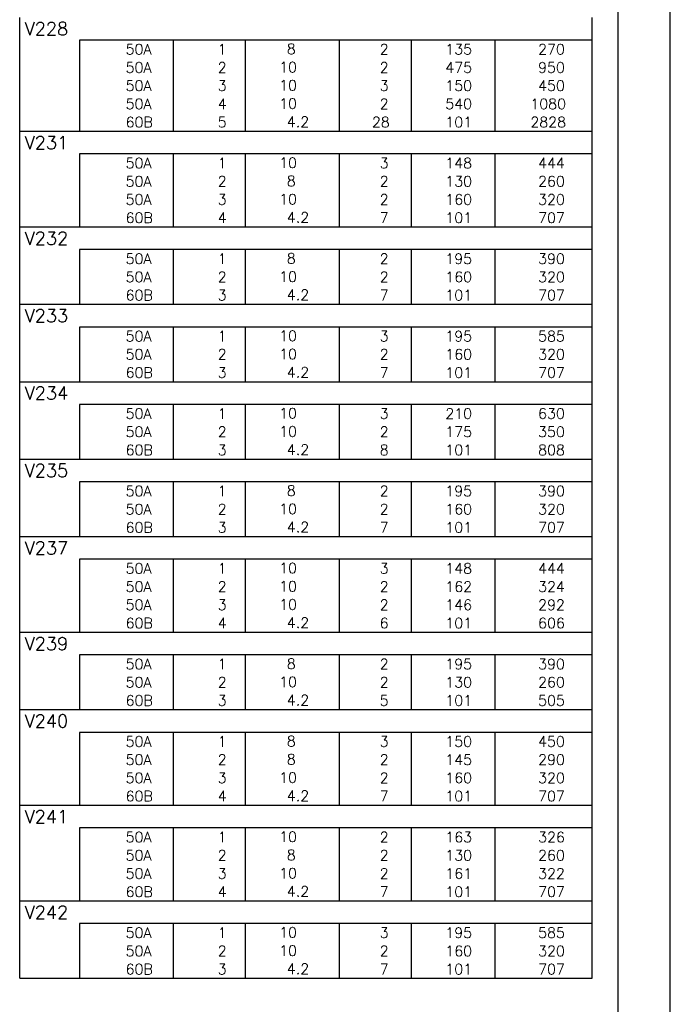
# Model space of a CAD drawing. Extents: x 0 to 119, y 0 to 84.
# Tile 8 of 10: x 106 to 119, y 39 to 58. Entities that reach past the tile are written whole.
import ezdxf

# ---------------------------------------------------------------- set-up
doc = ezdxf.new("R2010")
doc.units = 0
doc.header["$MEASUREMENT"] = 0
for name, color, linetype in [('1', 1, 'CONTINUOUS'), ('2', 2, 'CONTINUOUS'), ('8', 8, 'CONTINUOUS')]:
    doc.layers.add(name, color=color, linetype=linetype)
doc.styles.get("Standard").update_dxf_attribs({"font": 'ROMANS.SHX'})

msp = doc.modelspace()

# ---------------------------------------------------------------- linework, layer by layer
at = {"layer": '1', "linetype": 'Continuous'}
msp.add_line((118.900002, 0), (118.900002, 84.099998), dxfattribs=at)
at = {"layer": '2', "linetype": 'Continuous'}
for p, q in [((106.4, 57.747512), (106.4, 58.185012)), ((117.4, 57.747512), (117.4, 58.185012)), ((106.4, 57.397512), (106.4, 57.747512)), ((117.4, 57.747512), (107.55, 57.747512)), ((107.55, 57.747512), (107.55, 57.397512)), ((109.35, 57.747512), (109.35, 57.397512)), ((110.73, 57.747512), (110.73, 57.397512)), ((112.54, 57.747512), (112.54, 57.397512)), ((113.92, 57.747512), (113.92, 57.397512)), ((115.53, 57.747512), (115.53, 57.397512)), ((117.4, 57.397512), (117.4, 57.747512)), ((106.4, 57.047512), (106.4, 57.397512)), ((107.55, 57.397512), (107.55, 57.047512)), ((109.35, 57.397512), (109.35, 57.047512)), ((110.73, 57.397512), (110.73, 57.047512)), ((112.54, 57.397512), (112.54, 57.047512)), ((113.92, 57.397512), (113.92, 57.047512)), ((115.53, 57.397512), (115.53, 57.047512)), ((117.4, 57.047512), (117.4, 57.397512)), ((106.4, 56.697512), (106.4, 57.047512)), ((107.55, 57.047512), (107.55, 56.697512)), ((109.35, 57.047512), (109.35, 56.697512)), ((110.73, 57.047512), (110.73, 56.697512)), ((112.54, 57.047512), (112.54, 56.697512)), ((113.92, 57.047512), (113.92, 56.697512)), ((115.53, 57.047512), (115.53, 56.697512)), ((117.4, 56.697512), (117.4, 57.047512)), ((106.4, 56.347512), (106.4, 56.697512)), ((107.55, 56.697512), (107.55, 56.347512)), ((109.35, 56.697512), (109.35, 56.347512)), ((110.73, 56.697512), (110.73, 56.347512)), ((112.54, 56.697512), (112.54, 56.347512)), ((113.92, 56.697512), (113.92, 56.347512)), ((115.53, 56.697512), (115.53, 56.347512)), ((117.4, 56.347512), (117.4, 56.697512)), ((106.4, 55.997512), (106.4, 56.347512)), ((107.55, 56.347512), (107.55, 55.997512)), ((109.35, 56.347512), (109.35, 55.997512)), ((110.73, 56.347512), (110.73, 55.997512)), ((112.54, 56.347512), (112.54, 55.997512)), ((113.92, 56.347512), (113.92, 55.997512)), ((115.53, 56.347512), (115.53, 55.997512)), ((117.4, 55.997512), (117.4, 56.347512)), ((106.4, 55.560012), (106.4, 55.997512)), ((106.4, 55.997512), (117.4, 55.997512)), ((117.4, 55.560012), (117.4, 55.997512)), ((106.4, 55.210012), (106.4, 55.560012)), ((117.4, 55.560012), (107.55, 55.560012)), ((107.55, 55.560012), (107.55, 55.210012)), ((109.35, 55.560012), (109.35, 55.210012)), ((110.73, 55.560012), (110.73, 55.210012)), ((112.54, 55.560012), (112.54, 55.210012)), ((113.92, 55.560012), (113.92, 55.210012)), ((115.53, 55.560012), (115.53, 55.210012)), ((117.4, 55.210012), (117.4, 55.560012)), ((106.4, 54.860012), (106.4, 55.210012)), ((107.55, 55.210012), (107.55, 54.860012)), ((109.35, 55.210012), (109.35, 54.860012)), ((110.73, 55.210012), (110.73, 54.860012)), ((112.54, 55.210012), (112.54, 54.860012)), ((113.92, 55.210012), (113.92, 54.860012)), ((115.53, 55.210012), (115.53, 54.860012)), ((117.4, 54.860012), (117.4, 55.210012)), ((106.4, 54.510012), (106.4, 54.860012)), ((107.55, 54.860012), (107.55, 54.510012)), ((109.35, 54.860012), (109.35, 54.510012)), ((110.73, 54.860012), (110.73, 54.510012)), ((112.54, 54.860012), (112.54, 54.510012)), ((113.92, 54.860012), (113.92, 54.510012)), ((115.53, 54.860012), (115.53, 54.510012)), ((117.4, 54.510012), (117.4, 54.860012)), ((106.4, 54.160012), (106.4, 54.510012)), ((107.55, 54.510012), (107.55, 54.160012)), ((109.35, 54.510012), (109.35, 54.160012)), ((110.73, 54.510012), (110.73, 54.160012)), ((112.54, 54.510012), (112.54, 54.160012)), ((113.92, 54.510012), (113.92, 54.160012)), ((115.53, 54.510012), (115.53, 54.160012)), ((117.4, 54.160012), (117.4, 54.510012)), ((106.4, 53.722512), (106.4, 54.160012)), ((106.4, 54.160012), (117.4, 54.160012)), ((117.4, 53.722512), (117.4, 54.160012)), ((106.4, 53.372512), (106.4, 53.722512)), ((117.4, 53.722512), (107.55, 53.722512)), ((107.55, 53.722512), (107.55, 53.372512)), ((109.35, 53.722512), (109.35, 53.372512)), ((110.73, 53.722512), (110.73, 53.372512)), ((112.54, 53.722512), (112.54, 53.372512)), ((113.92, 53.722512), (113.92, 53.372512)), ((115.53, 53.722512), (115.53, 53.372512)), ((117.4, 53.372512), (117.4, 53.722512)), ((106.4, 53.022513), (106.4, 53.372512)), ((107.55, 53.372512), (107.55, 53.022513)), ((109.35, 53.372512), (109.35, 53.022513)), ((110.73, 53.372512), (110.73, 53.022513)), ((112.54, 53.372512), (112.54, 53.022513)), ((113.92, 53.372512), (113.92, 53.022513)), ((115.53, 53.372512), (115.53, 53.022513)), ((117.4, 53.022513), (117.4, 53.372512)), ((106.4, 52.672513), (106.4, 53.022513)), ((107.55, 53.022513), (107.55, 52.672513)), ((109.35, 53.022513), (109.35, 52.672513)), ((110.73, 53.022513), (110.73, 52.672513)), ((112.54, 53.022513), (112.54, 52.672513)), ((113.92, 53.022513), (113.92, 52.672513)), ((115.53, 53.022513), (115.53, 52.672513)), ((117.4, 52.672513), (117.4, 53.022513)), ((106.4, 52.235013), (106.4, 52.672513)), ((106.4, 52.672513), (117.4, 52.672513)), ((117.4, 52.235013), (117.4, 52.672513)), ((106.4, 51.885013), (106.4, 52.235013)), ((117.4, 52.235013), (107.55, 52.235013)), ((107.55, 52.235013), (107.55, 51.885013)), ((109.35, 52.235013), (109.35, 51.885013)), ((110.73, 52.235013), (110.73, 51.885013)), ((112.54, 52.235013), (112.54, 51.885013)), ((113.92, 52.235013), (113.92, 51.885013)), ((115.53, 52.235013), (115.53, 51.885013)), ((117.4, 51.885013), (117.4, 52.235013)), ((106.4, 51.535013), (106.4, 51.885013)), ((107.55, 51.885013), (107.55, 51.535013)), ((109.35, 51.885013), (109.35, 51.535013)), ((110.73, 51.885013), (110.73, 51.535013)), ((112.54, 51.885013), (112.54, 51.535013)), ((113.92, 51.885013), (113.92, 51.535013)), ((115.53, 51.885013), (115.53, 51.535013)), ((117.4, 51.535013), (117.4, 51.885013)), ((106.4, 51.185013), (106.4, 51.535013)), ((107.55, 51.535013), (107.55, 51.185013)), ((109.35, 51.535013), (109.35, 51.185013)), ((110.73, 51.535013), (110.73, 51.185013)), ((112.54, 51.535013), (112.54, 51.185013)), ((113.92, 51.535013), (113.92, 51.185013)), ((115.53, 51.535013), (115.53, 51.185013)), ((117.4, 51.185013), (117.4, 51.535013)), ((106.4, 50.747513), (106.4, 51.185013)), ((106.4, 51.185013), (117.4, 51.185013)), ((117.4, 50.747513), (117.4, 51.185013)), ((106.4, 50.397513), (106.4, 50.747513)), ((117.4, 50.747513), (107.55, 50.747513)), ((107.55, 50.747513), (107.55, 50.397513)), ((109.35, 50.747513), (109.35, 50.397513)), ((110.73, 50.747513), (110.73, 50.397513)), ((112.54, 50.747513), (112.54, 50.397513)), ((113.92, 50.747513), (113.92, 50.397513)), ((115.53, 50.747513), (115.53, 50.397513)), ((117.4, 50.397513), (117.4, 50.747513)), ((106.4, 50.047513), (106.4, 50.397513)), ((107.55, 50.397513), (107.55, 50.047513)), ((109.35, 50.397513), (109.35, 50.047513)), ((110.73, 50.397513), (110.73, 50.047513)), ((112.54, 50.397513), (112.54, 50.047513)), ((113.92, 50.397513), (113.92, 50.047513)), ((115.53, 50.397513), (115.53, 50.047513)), ((117.4, 50.047513), (117.4, 50.397513)), ((106.4, 49.697513), (106.4, 50.047513)), ((107.55, 50.047513), (107.55, 49.697513)), ((109.35, 50.047513), (109.35, 49.697513)), ((110.73, 50.047513), (110.73, 49.697513)), ((112.54, 50.047513), (112.54, 49.697513)), ((113.92, 50.047513), (113.92, 49.697513)), ((115.53, 50.047513), (115.53, 49.697513)), ((117.4, 49.697513), (117.4, 50.047513)), ((106.4, 49.260013), (106.4, 49.697513)), ((106.4, 49.697513), (117.4, 49.697513)), ((117.4, 49.260013), (117.4, 49.697513)), ((106.4, 48.910013), (106.4, 49.260013)), ((117.4, 49.260013), (107.55, 49.260013)), ((107.55, 49.260013), (107.55, 48.910013)), ((109.35, 49.260013), (109.35, 48.910013)), ((110.73, 49.260013), (110.73, 48.910013)), ((112.54, 49.260013), (112.54, 48.910013)), ((113.92, 49.260013), (113.92, 48.910013)), ((115.53, 49.260013), (115.53, 48.910013)), ((117.4, 48.910013), (117.4, 49.260013)), ((106.4, 48.560013), (106.4, 48.910013)), ((107.55, 48.910013), (107.55, 48.560013)), ((109.35, 48.910013), (109.35, 48.560013)), ((110.73, 48.910013), (110.73, 48.560013)), ((112.54, 48.910013), (112.54, 48.560013)), ((113.92, 48.910013), (113.92, 48.560013)), ((115.53, 48.910013), (115.53, 48.560013)), ((117.4, 48.560013), (117.4, 48.910013)), ((106.4, 48.210014), (106.4, 48.560013)), ((107.55, 48.560013), (107.55, 48.210014)), ((109.35, 48.560013), (109.35, 48.210014)), ((110.73, 48.560013), (110.73, 48.210014)), ((112.54, 48.560013), (112.54, 48.210014)), ((113.92, 48.560013), (113.92, 48.210014)), ((115.53, 48.560013), (115.53, 48.210014)), ((117.4, 48.210014), (117.4, 48.560013)), ((106.4, 47.772514), (106.4, 48.210014)), ((106.4, 48.210014), (117.4, 48.210014)), ((117.4, 47.772514), (117.4, 48.210014)), ((106.4, 47.422514), (106.4, 47.772514)), ((117.4, 47.772514), (107.55, 47.772514)), ((107.55, 47.772514), (107.55, 47.422514)), ((109.35, 47.772514), (109.35, 47.422514)), ((110.73, 47.772514), (110.73, 47.422514)), ((112.54, 47.772514), (112.54, 47.422514)), ((113.92, 47.772514), (113.92, 47.422514)), ((115.53, 47.772514), (115.53, 47.422514)), ((117.4, 47.422514), (117.4, 47.772514)), ((106.4, 47.072514), (106.4, 47.422514)), ((107.55, 47.422514), (107.55, 47.072514)), ((109.35, 47.422514), (109.35, 47.072514)), ((110.73, 47.422514), (110.73, 47.072514)), ((112.54, 47.422514), (112.54, 47.072514)), ((113.92, 47.422514), (113.92, 47.072514)), ((115.53, 47.422514), (115.53, 47.072514)), ((117.4, 47.072514), (117.4, 47.422514)), ((106.4, 46.722514), (106.4, 47.072514)), ((107.55, 47.072514), (107.55, 46.722514)), ((109.35, 47.072514), (109.35, 46.722514)), ((110.73, 47.072514), (110.73, 46.722514)), ((112.54, 47.072514), (112.54, 46.722514)), ((113.92, 47.072514), (113.92, 46.722514)), ((115.53, 47.072514), (115.53, 46.722514)), ((117.4, 46.722514), (117.4, 47.072514)), ((106.4, 46.372514), (106.4, 46.722514)), ((107.55, 46.722514), (107.55, 46.372514)), ((109.35, 46.722514), (109.35, 46.372514)), ((110.73, 46.722514), (110.73, 46.372514)), ((112.54, 46.722514), (112.54, 46.372514)), ((113.92, 46.722514), (113.92, 46.372514)), ((115.53, 46.722514), (115.53, 46.372514)), ((117.4, 46.372514), (117.4, 46.722514)), ((106.4, 45.935014), (106.4, 46.372514)), ((106.4, 46.372514), (117.4, 46.372514)), ((117.4, 45.935014), (117.4, 46.372514)), ((106.4, 45.585014), (106.4, 45.935014)), ((117.4, 45.935014), (107.55, 45.935014)), ((107.55, 45.935014), (107.55, 45.585014)), ((109.35, 45.935014), (109.35, 45.585014)), ((110.73, 45.935014), (110.73, 45.585014)), ((112.54, 45.935014), (112.54, 45.585014)), ((113.92, 45.935014), (113.92, 45.585014)), ((115.53, 45.935014), (115.53, 45.585014)), ((117.4, 45.585014), (117.4, 45.935014)), ((106.4, 45.235014), (106.4, 45.585014)), ((107.55, 45.585014), (107.55, 45.235014)), ((109.35, 45.585014), (109.35, 45.235014)), ((110.73, 45.585014), (110.73, 45.235014)), ((112.54, 45.585014), (112.54, 45.235014)), ((113.92, 45.585014), (113.92, 45.235014)), ((115.53, 45.585014), (115.53, 45.235014)), ((117.4, 45.235014), (117.4, 45.585014)), ((106.4, 44.885014), (106.4, 45.235014)), ((107.55, 45.235014), (107.55, 44.885014)), ((109.35, 45.235014), (109.35, 44.885014)), ((110.73, 45.235014), (110.73, 44.885014)), ((112.54, 45.235014), (112.54, 44.885014)), ((113.92, 45.235014), (113.92, 44.885014)), ((115.53, 45.235014), (115.53, 44.885014)), ((117.4, 44.885014), (117.4, 45.235014)), ((106.4, 44.447514), (106.4, 44.885014)), ((106.4, 44.885014), (117.4, 44.885014)), ((117.4, 44.447514), (117.4, 44.885014)), ((106.4, 44.097514), (106.4, 44.447514)), ((117.4, 44.447514), (107.55, 44.447514)), ((107.55, 44.447514), (107.55, 44.097514)), ((109.35, 44.447514), (109.35, 44.097514)), ((110.73, 44.447514), (110.73, 44.097514)), ((112.54, 44.447514), (112.54, 44.097514)), ((113.92, 44.447514), (113.92, 44.097514)), ((115.53, 44.447514), (115.53, 44.097514)), ((117.4, 44.097514), (117.4, 44.447514)), ((106.4, 43.747514), (106.4, 44.097514)), ((107.55, 44.097514), (107.55, 43.747514)), ((109.35, 44.097514), (109.35, 43.747514)), ((110.73, 44.097514), (110.73, 43.747514)), ((112.54, 44.097514), (112.54, 43.747514)), ((113.92, 44.097514), (113.92, 43.747514)), ((115.53, 44.097514), (115.53, 43.747514)), ((117.4, 43.747514), (117.4, 44.097514)), ((106.4, 43.397514), (106.4, 43.747514)), ((107.55, 43.747514), (107.55, 43.397514)), ((109.35, 43.747514), (109.35, 43.397514)), ((110.73, 43.747514), (110.73, 43.397514)), ((112.54, 43.747514), (112.54, 43.397514)), ((113.92, 43.747514), (113.92, 43.397514)), ((115.53, 43.747514), (115.53, 43.397514)), ((117.4, 43.397514), (117.4, 43.747514)), ((106.4, 43.047515), (106.4, 43.397514)), ((107.55, 43.397514), (107.55, 43.047515)), ((109.35, 43.397514), (109.35, 43.047515)), ((110.73, 43.397514), (110.73, 43.047515)), ((112.54, 43.397514), (112.54, 43.047515)), ((113.92, 43.397514), (113.92, 43.047515)), ((115.53, 43.397514), (115.53, 43.047515)), ((117.4, 43.047515), (117.4, 43.397514)), ((106.4, 42.610015), (106.4, 43.047515)), ((106.4, 43.047515), (117.4, 43.047515)), ((117.4, 42.610015), (117.4, 43.047515)), ((106.4, 42.260015), (106.4, 42.610015)), ((117.4, 42.610015), (107.55, 42.610015)), ((107.55, 42.610015), (107.55, 42.260015)), ((109.35, 42.610015), (109.35, 42.260015)), ((110.73, 42.610015), (110.73, 42.260015)), ((112.54, 42.610015), (112.54, 42.260015)), ((113.92, 42.610015), (113.92, 42.260015)), ((115.53, 42.610015), (115.53, 42.260015)), ((117.4, 42.260015), (117.4, 42.610015)), ((106.4, 41.910015), (106.4, 42.260015)), ((107.55, 42.260015), (107.55, 41.910015)), ((109.35, 42.260015), (109.35, 41.910015)), ((110.73, 42.260015), (110.73, 41.910015)), ((112.54, 42.260015), (112.54, 41.910015)), ((113.92, 42.260015), (113.92, 41.910015)), ((115.53, 42.260015), (115.53, 41.910015)), ((117.4, 41.910015), (117.4, 42.260015)), ((106.4, 41.560015), (106.4, 41.910015)), ((107.55, 41.910015), (107.55, 41.560015)), ((109.35, 41.910015), (109.35, 41.560015)), ((110.73, 41.910015), (110.73, 41.560015)), ((112.54, 41.910015), (112.54, 41.560015)), ((113.92, 41.910015), (113.92, 41.560015)), ((115.53, 41.910015), (115.53, 41.560015)), ((117.4, 41.560015), (117.4, 41.910015)), ((106.4, 41.210015), (106.4, 41.560015)), ((107.55, 41.560015), (107.55, 41.210015)), ((109.35, 41.560015), (109.35, 41.210015)), ((110.73, 41.560015), (110.73, 41.210015)), ((112.54, 41.560015), (112.54, 41.210015)), ((113.92, 41.560015), (113.92, 41.210015)), ((115.53, 41.560015), (115.53, 41.210015)), ((117.4, 41.210015), (117.4, 41.560015)), ((106.4, 40.772515), (106.4, 41.210015)), ((106.4, 41.210015), (117.4, 41.210015)), ((117.4, 40.772515), (117.4, 41.210015)), ((106.4, 40.422515), (106.4, 40.772515)), ((117.4, 40.772515), (107.55, 40.772515)), ((107.55, 40.772515), (107.55, 40.422515)), ((109.35, 40.772515), (109.35, 40.422515)), ((110.73, 40.772515), (110.73, 40.422515)), ((112.54, 40.772515), (112.54, 40.422515)), ((113.92, 40.772515), (113.92, 40.422515)), ((115.53, 40.772515), (115.53, 40.422515)), ((117.4, 40.422515), (117.4, 40.772515)), ((106.4, 40.072515), (106.4, 40.422515)), ((107.55, 40.422515), (107.55, 40.072515)), ((109.35, 40.422515), (109.35, 40.072515)), ((110.73, 40.422515), (110.73, 40.072515)), ((112.54, 40.422515), (112.54, 40.072515)), ((113.92, 40.422515), (113.92, 40.072515)), ((115.53, 40.422515), (115.53, 40.072515)), ((117.4, 40.072515), (117.4, 40.422515)), ((106.4, 39.722515), (106.4, 40.072515)), ((107.55, 40.072515), (107.55, 39.722515)), ((109.35, 40.072515), (109.35, 39.722515)), ((110.73, 40.072515), (110.73, 39.722515)), ((112.54, 40.072515), (112.54, 39.722515)), ((113.92, 40.072515), (113.92, 39.722515)), ((115.53, 40.072515), (115.53, 39.722515)), ((117.4, 39.722515), (117.4, 40.072515)), ((106.4, 39.722515), (117.4, 39.722515))]:
    msp.add_line(p, q, dxfattribs=at)
at = {"layer": '8', "linetype": 'Continuous'}
msp.add_line((117.900002, 1), (117.900002, 83.099998), dxfattribs=at)

# ---------------------------------------------------------------- texts
at = {"layer": '2', "linetype": 'Continuous'}
for s, height, p in [('V228', 0.25, (106.495798, 57.841262)), ('     50A', 0.2, (107.689661, 57.472511)), ('  1', 0.2, (109.93, 57.472511)), ('    8  ', 0.2, (110.936543, 57.478555)), ('    2', 0.2, (112.72, 57.472511)), ('   135', 0.2, (114.13, 57.472511)), ('    270', 0.2, (115.763622, 57.472511)), ('     50A', 0.2, (107.689661, 57.122512)), ('  2', 0.2, (109.93, 57.122512)), ('   10  ', 0.2, (110.936543, 57.128555)), ('    2', 0.2, (112.72, 57.122512)), ('   475', 0.2, (114.13, 57.122512)), ('    950', 0.2, (115.763622, 57.122512)), ('     50A', 0.2, (107.689661, 56.772512)), ('  3', 0.2, (109.93, 56.772512)), ('   10  ', 0.2, (110.936543, 56.778556)), ('    3', 0.2, (112.72, 56.772512)), ('   150', 0.2, (114.13, 56.772512)), ('    450', 0.2, (115.763622, 56.772512)), ('     50A', 0.2, (107.689661, 56.422512)), ('  4', 0.2, (109.93, 56.422512)), ('   10  ', 0.2, (110.936543, 56.428556)), ('    2', 0.2, (112.72, 56.422512)), ('   540', 0.2, (114.13, 56.422512)), ('   1080', 0.2, (115.763622, 56.422512)), ('     60B', 0.2, (107.689661, 56.072512)), ('  5', 0.2, (109.93, 56.072512)), ('    4.2', 0.2, (110.936543, 56.078556)), ('   28', 0.2, (112.72, 56.072512)), ('   101', 0.2, (114.13, 56.072512)), ('   2828', 0.2, (115.763622, 56.072512)), ('V231', 0.25, (106.495798, 55.653762)), ('     50A', 0.2, (107.689661, 55.285012)), ('  1', 0.2, (109.93, 55.285012)), ('   10  ', 0.2, (110.936543, 55.291056)), ('    3', 0.2, (112.72, 55.285012)), ('   148', 0.2, (114.13, 55.285012)), ('    444', 0.2, (115.763622, 55.285012)), ('     50A', 0.2, (107.689661, 54.935012)), ('  2', 0.2, (109.93, 54.935012)), ('    8  ', 0.2, (110.936543, 54.941056)), ('    2', 0.2, (112.72, 54.935012)), ('   130', 0.2, (114.13, 54.935012)), ('    260', 0.2, (115.763622, 54.935012)), ('     50A', 0.2, (107.689661, 54.585012)), ('  3', 0.2, (109.93, 54.585012)), ('   10  ', 0.2, (110.936543, 54.591056)), ('    2', 0.2, (112.72, 54.585012)), ('   160', 0.2, (114.13, 54.585012)), ('    320', 0.2, (115.763622, 54.585012)), ('     60B', 0.2, (107.689661, 54.235012)), ('  4', 0.2, (109.93, 54.235012)), ('    4.2', 0.2, (110.936543, 54.241056)), ('    7', 0.2, (112.72, 54.235012)), ('   101', 0.2, (114.13, 54.235012)), ('    707', 0.2, (115.763622, 54.235012)), ('V232', 0.25, (106.495798, 53.816262)), ('     50A', 0.2, (107.689661, 53.447512)), ('  1', 0.2, (109.93, 53.447512)), ('    8  ', 0.2, (110.936543, 53.453556)), ('    2', 0.2, (112.72, 53.447512)), ('   195', 0.2, (114.13, 53.447512)), ('    390', 0.2, (115.763622, 53.447512)), ('     50A', 0.2, (107.689661, 53.097512)), ('  2', 0.2, (109.93, 53.097512)), ('   10  ', 0.2, (110.936543, 53.103556)), ('    2', 0.2, (112.72, 53.097512)), ('   160', 0.2, (114.13, 53.097512)), ('    320', 0.2, (115.763622, 53.097512)), ('     60B', 0.2, (107.689661, 52.747512)), ('  3', 0.2, (109.93, 52.747512)), ('    4.2', 0.2, (110.936543, 52.753556)), ('    7', 0.2, (112.72, 52.747512)), ('   101', 0.2, (114.13, 52.747512)), ('    707', 0.2, (115.763622, 52.747512)), ('V233', 0.25, (106.495798, 52.328763)), ('     50A', 0.2, (107.689661, 51.960013)), ('  1', 0.2, (109.93, 51.960013)), ('   10  ', 0.2, (110.936543, 51.966056)), ('    3', 0.2, (112.72, 51.960013)), ('   195', 0.2, (114.13, 51.960013)), ('    585', 0.2, (115.763622, 51.960013)), ('     50A', 0.2, (107.689661, 51.610013)), ('  2', 0.2, (109.93, 51.610013)), ('   10  ', 0.2, (110.936543, 51.616057)), ('    2', 0.2, (112.72, 51.610013)), ('   160', 0.2, (114.13, 51.610013)), ('    320', 0.2, (115.763622, 51.610013)), ('     60B', 0.2, (107.689661, 51.260013)), ('  3', 0.2, (109.93, 51.260013)), ('    4.2', 0.2, (110.936543, 51.266057)), ('    7', 0.2, (112.72, 51.260013)), ('   101', 0.2, (114.13, 51.260013)), ('    707', 0.2, (115.763622, 51.260013)), ('V234', 0.25, (106.495798, 50.841263)), ('     50A', 0.2, (107.689661, 50.472513)), ('  1', 0.2, (109.93, 50.472513)), ('   10  ', 0.2, (110.936543, 50.478557)), ('    3', 0.2, (112.72, 50.472513)), ('   210', 0.2, (114.13, 50.472513)), ('    630', 0.2, (115.763622, 50.472513)), ('     50A', 0.2, (107.689661, 50.122513)), ('  2', 0.2, (109.93, 50.122513)), ('   10  ', 0.2, (110.936543, 50.128557)), ('    2', 0.2, (112.72, 50.122513)), ('   175', 0.2, (114.13, 50.122513)), ('    350', 0.2, (115.763622, 50.122513)), ('     60B', 0.2, (107.689661, 49.772513)), ('  3', 0.2, (109.93, 49.772513)), ('    4.2', 0.2, (110.936543, 49.778557)), ('    8', 0.2, (112.72, 49.772513)), ('   101', 0.2, (114.13, 49.772513)), ('    808', 0.2, (115.763622, 49.772513)), ('V235', 0.25, (106.495798, 49.353763)), ('     50A', 0.2, (107.689661, 48.985013)), ('    8  ', 0.2, (110.936543, 48.991057)), ('    2', 0.2, (112.72, 48.985013)), ('   195', 0.2, (114.13, 48.985013)), ('    390', 0.2, (115.763622, 48.985013)), ('  1', 0.2, (109.93, 48.985013)), ('     50A', 0.2, (107.689661, 48.635013)), ('  2', 0.2, (109.93, 48.635013)), ('   10  ', 0.2, (110.936543, 48.641057)), ('    2', 0.2, (112.72, 48.635013)), ('   160', 0.2, (114.13, 48.635013)), ('    320', 0.2, (115.763622, 48.635013)), ('     60B', 0.2, (107.689661, 48.285013)), ('  3', 0.2, (109.93, 48.285013)), ('    4.2', 0.2, (110.936543, 48.291057)), ('    7', 0.2, (112.72, 48.285013)), ('   101', 0.2, (114.13, 48.285013)), ('    707', 0.2, (115.763622, 48.285013)), ('V237', 0.25, (106.495798, 47.866264)), ('     50A', 0.2, (107.689661, 47.497513)), ('  1', 0.2, (109.93, 47.497513)), ('   10  ', 0.2, (110.936543, 47.503557)), ('    3', 0.2, (112.72, 47.497513)), ('   148', 0.2, (114.13, 47.497513)), ('    444', 0.2, (115.763622, 47.497513)), ('     50A', 0.2, (107.689661, 47.147514)), ('  2', 0.2, (109.93, 47.147514)), ('   10  ', 0.2, (110.936543, 47.153557)), ('    2', 0.2, (112.72, 47.147514)), ('   162', 0.2, (114.13, 47.147514)), ('    324', 0.2, (115.763622, 47.147514)), ('     50A', 0.2, (107.689661, 46.797514)), ('  3', 0.2, (109.93, 46.797514)), ('   10  ', 0.2, (110.936543, 46.803558)), ('    2', 0.2, (112.72, 46.797514)), ('   146', 0.2, (114.13, 46.797514)), ('    292', 0.2, (115.763622, 46.797514)), ('     60B', 0.2, (107.689661, 46.447514)), ('  4', 0.2, (109.93, 46.447514)), ('    4.2', 0.2, (110.936543, 46.453558)), ('    6', 0.2, (112.72, 46.447514)), ('   101', 0.2, (114.13, 46.447514)), ('    606', 0.2, (115.763622, 46.447514)), ('V239', 0.25, (106.495798, 46.028764)), ('     50A', 0.2, (107.689661, 45.660014)), ('  1', 0.2, (109.93, 45.660014)), ('    8  ', 0.2, (110.936543, 45.666058)), ('    2', 0.2, (112.72, 45.660014)), ('   195', 0.2, (114.13, 45.660014)), ('    390', 0.2, (115.763622, 45.660014)), ('     50A', 0.2, (107.689661, 45.310014)), ('  2', 0.2, (109.93, 45.310014)), ('   10  ', 0.2, (110.936543, 45.316058)), ('    2', 0.2, (112.72, 45.310014)), ('   130', 0.2, (114.13, 45.310014)), ('    260', 0.2, (115.763622, 45.310014)), ('     60B', 0.2, (107.689661, 44.960014)), ('  3', 0.2, (109.93, 44.960014)), ('    4.2', 0.2, (110.936543, 44.966058)), ('    5', 0.2, (112.72, 44.960014)), ('   101', 0.2, (114.13, 44.960014)), ('    505', 0.2, (115.763622, 44.960014)), ('V240', 0.25, (106.495798, 44.541264)), ('     50A', 0.2, (107.689661, 44.172514)), ('  1', 0.2, (109.93, 44.172514)), ('    8  ', 0.2, (110.936543, 44.178558)), ('    3', 0.2, (112.72, 44.172514)), ('   150', 0.2, (114.13, 44.172514)), ('    450', 0.2, (115.763622, 44.172514)), ('     50A', 0.2, (107.689661, 43.822514)), ('  2', 0.2, (109.93, 43.822514)), ('    8  ', 0.2, (110.936543, 43.828558)), ('    2', 0.2, (112.72, 43.822514)), ('   145', 0.2, (114.13, 43.822514)), ('    290', 0.2, (115.763622, 43.822514)), ('     50A', 0.2, (107.689661, 43.472514)), ('  3', 0.2, (109.93, 43.472514)), ('   10  ', 0.2, (110.936543, 43.478558)), ('    2', 0.2, (112.72, 43.472514)), ('   160', 0.2, (114.13, 43.472514)), ('    320', 0.2, (115.763622, 43.472514)), ('     60B', 0.2, (107.689661, 43.122514)), ('  4', 0.2, (109.93, 43.122514)), ('    4.2', 0.2, (110.936543, 43.128558)), ('    7', 0.2, (112.72, 43.122514)), ('   101', 0.2, (114.13, 43.122514)), ('    707', 0.2, (115.763622, 43.122514)), ('V241', 0.25, (106.495798, 42.703765)), ('     50A', 0.2, (107.689661, 42.335014)), ('  1', 0.2, (109.93, 42.335014)), ('   10  ', 0.2, (110.936543, 42.341058)), ('    2', 0.2, (112.72, 42.335014)), ('   163', 0.2, (114.13, 42.335014)), ('    326', 0.2, (115.763622, 42.335014)), ('     50A', 0.2, (107.689661, 41.985015)), ('  2', 0.2, (109.93, 41.985015)), ('    8  ', 0.2, (110.936543, 41.991059)), ('    2', 0.2, (112.72, 41.985015)), ('   130', 0.2, (114.13, 41.985015)), ('    260', 0.2, (115.763622, 41.985015)), ('     50A', 0.2, (107.689661, 41.635015)), ('  3', 0.2, (109.93, 41.635015)), ('   10  ', 0.2, (110.936543, 41.641059)), ('    2', 0.2, (112.72, 41.635015)), ('   161', 0.2, (114.13, 41.635015)), ('    322', 0.2, (115.763622, 41.635015)), ('     60B', 0.2, (107.689661, 41.285015)), ('  4', 0.2, (109.93, 41.285015)), ('    4.2', 0.2, (110.936543, 41.291059)), ('    7', 0.2, (112.72, 41.285015)), ('   101', 0.2, (114.13, 41.285015)), ('    707', 0.2, (115.763622, 41.285015)), ('V242', 0.25, (106.495798, 40.866265)), ('     50A', 0.2, (107.689661, 40.497515)), ('  1', 0.2, (109.93, 40.497515)), ('   10  ', 0.2, (110.936543, 40.503559)), ('    3', 0.2, (112.72, 40.497515)), ('   195', 0.2, (114.13, 40.497515)), ('    585', 0.2, (115.763622, 40.497515)), ('     50A', 0.2, (107.689661, 40.147515)), ('  2', 0.2, (109.93, 40.147515)), ('   10  ', 0.2, (110.936543, 40.153559)), ('    2', 0.2, (112.72, 40.147515)), ('   160', 0.2, (114.13, 40.147515)), ('    320', 0.2, (115.763622, 40.147515)), ('     60B', 0.2, (107.689661, 39.797515)), ('  3', 0.2, (109.93, 39.797515)), ('    4.2', 0.2, (110.936543, 39.803559)), ('    7', 0.2, (112.72, 39.797515)), ('   101', 0.2, (114.13, 39.797515)), ('    707', 0.2, (115.763622, 39.797515))]:
    msp.add_text(s, height=height, dxfattribs=at).set_placement(p)

doc.saveas('drawing.dxf')
